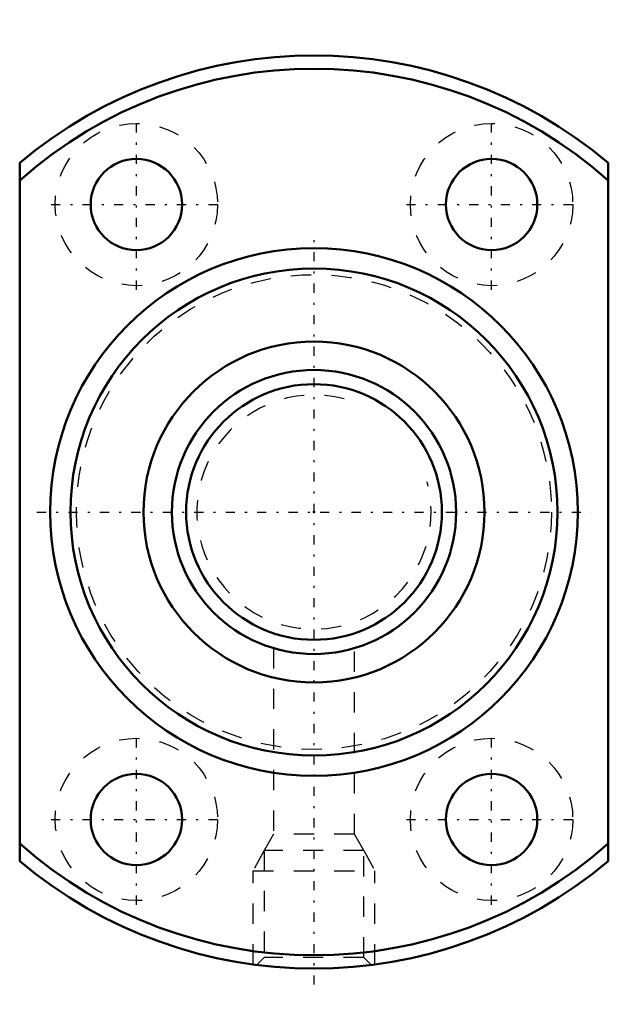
# Model space of a CAD drawing. Header units: millimetres. Extents: x -14.5 to 14.5, y -24.3 to 24.3.
import ezdxf

# ---------------------------------------------------------------- set-up
doc = ezdxf.new("R2010")
doc.units = ezdxf.units.MM
doc.linetypes.add('Center', pattern=[1.5, 0.45, -0.5, 0.05, -0.5])
doc.linetypes.add('Dashed', pattern=[2, 1, -1])
for name, color, linetype, lineweight in [('2d ConnectionPoints', 7, 'Continuous', 50), ('AM_0', 7, 'Continuous', 50), ('AM_5', 3, 'Continuous', 25), ('AM_7', 7, 'Center', 25), ('AM_9', 6, 'Dashed', 25)]:
    doc.layers.add(name, color=color, linetype=linetype, lineweight=lineweight)

# ---------------------------------------------------------------- blocks, each defined once
blk = doc.blocks.new('1_DIK_1404_6RR_Nut_0_in_DIK1404_6RRG0_70LC0_000_2')
at = {"layer": 'AM_0'}
for p, q in [((-14.5, -17.205), (-14.5, 17.205)), ((14.5, 17.205), (14.5, -17.205))]:
    blk.add_line(p, q, dxfattribs=at)
for centre, radius in [((-8.75, 15.155), 2.25), ((8.75, 15.155), 2.25), ((0, 0), 13), ((0, 0), 12), ((0, 0), 8.4), ((-8.75, -15.155), 2.25), ((8.75, -15.155), 2.25)]:
    blk.add_circle(centre, radius, dxfattribs=at)
for radius, start, end in [(22.5, 49.876, 130.124), (21.85, 48.4238, 131.5762), (21.85, 228.4238, 311.5762), (22.5, 229.876, 310.124)]:
    blk.add_arc((0, 0), radius, start, end, dxfattribs=at)
at = {"layer": 'AM_5', "linetype": 'Dashed'}
for p, q in [((-2.459, -16.68), (-3, -17.68)), ((2.459, -16.68), (3, -17.68)), ((-3, -22.299), (-3, -17.68)), ((-3, -17.68), (3, -17.68)), ((3, -22.299), (3, -17.68))]:
    blk.add_line(p, q, dxfattribs=at)
at = {"layer": 'AM_7'}
for p, q in [((-8.75, 10.955), (-8.75, 19.355)), ((8.75, 10.955), (8.75, 19.355)), ((-12.95, 15.155), (-4.55, 15.155)), ((4.55, 15.155), (12.95, 15.155)), ((0, -23.295), (0, 13.65)), ((-13.65, 0), (13.65, 0)), ((-8.75, -19.355), (-8.75, -10.955)), ((8.75, -19.355), (8.75, -10.955)), ((-12.95, -15.155), (-4.55, -15.155)), ((4.55, -15.155), (12.95, -15.155))]:
    blk.add_line(p, q, dxfattribs=at)
at = {"layer": 'AM_9'}
for p, q in [((-2, -6.709), (-2, -15.88)), ((2, -15.88), (2, -6.708)), ((-2, -15.88), (-2.459, -16.68)), ((2, -15.88), (-2, -15.88)), ((2.459, -16.68), (2, -15.88)), ((2.459, -16.68), (-2.459, -16.68)), ((-2.459, -16.68), (-2.459, -21.959)), ((2.459, -21.959), (2.459, -16.68)), ((-2.459, -21.959), (-2.818, -22.318)), ((2.459, -21.959), (-2.459, -21.959)), ((2.818, -22.318), (2.459, -21.959))]:
    blk.add_line(p, q, dxfattribs=at)
for centre, radius in [((-8.75, 15.155), 4), ((8.75, 15.155), 4), ((0, 0), 11.7), ((-8.75, -15.155), 4), ((8.75, -15.155), 4)]:
    blk.add_circle(centre, radius, dxfattribs=at)
blk = doc.blocks.new('2_DIK_1404_6RR07000_Shaft_0_in_DIK1404_6RRG0_70LC0_000_2')
at = {"layer": 'AM_0'}
for radius in [7, 6.3]:
    blk.add_circle((0, 0), radius, dxfattribs=at)
at = {"layer": 'AM_5', "linetype": 'Dashed'}
blk.add_arc((0, 0), 5.773, 75, 15, dxfattribs=at)

msp = doc.modelspace()

# ---------------------------------------------------------------- linework, layer by layer
at = {"layer": '2d ConnectionPoints'}
msp.add_point((0, 0), dxfattribs=at)
msp.add_point((0, 0), dxfattribs=at)

# ---------------------------------------------------------------- block references
for name in ['1_DIK_1404_6RR_Nut_0_in_DIK1404_6RRG0_70LC0_000_2', '2_DIK_1404_6RR07000_Shaft_0_in_DIK1404_6RRG0_70LC0_000_2']:
    msp.add_blockref(name, (0, 0))

doc.saveas('drawing.dxf')
